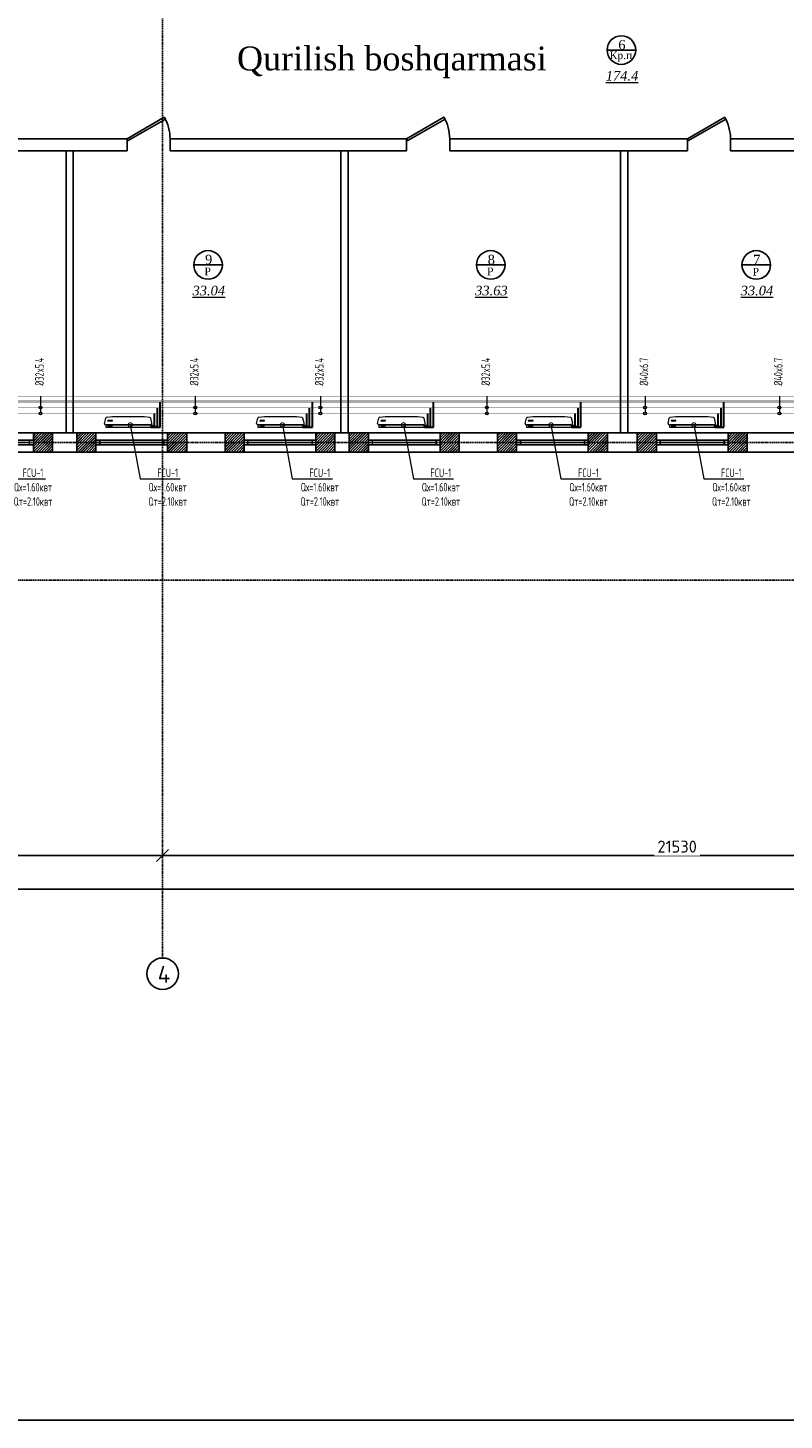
# Model space of a CAD drawing. Header units: inches. Extents: x 8001 to 766003, y -84601 to 563258.
# Tile 82 of 188: x 217530 to 233354, y 406873 to 435988. Entities that reach past the tile are written whole.
import ezdxf
from ezdxf import colors
from ezdxf.entities.mleader import LeaderData, LeaderLine
from ezdxf.math import Vec2, Vec3

# ---------------------------------------------------------------- set-up
doc = ezdxf.new("R2010")
doc.units = ezdxf.units.IN
doc.header["$MEASUREMENT"] = 0
for name, pattern in [('CONTINOUS', [0]), ('Dashed', [19.05, 12.7, -6.35]), ('HIDDEN', [9.525, 6.35, -3.175])]:
    doc.linetypes.add(name, pattern=pattern)
for name, color, linetype, lineweight in [('-N1-B1-', 5, 'Continuous', 50), ('.', 7, 'Continuous', 15), ('SGM-M-100-WW-DRAIN-FLOOR', 3, 'HIDDEN', 30), ('SGM-M-400-TEXT', 140, 'CONTINOUS', 20), ('SGM-M-500-11-HI-TEXT', 11, 'CONTINOUS', 20), ('SGM-M-700-5-HVAC-WS-CWS-FCU', 32, 'CONTINOUS', 30), ('SGM-M-700-6-HVAC-WS-CWR-FCU', 141, 'HIDDEN', 30), ('sloy', 8, 'Continuous', 0), ('ФАНКОЙЛЫ', 250, 'Continuous', 25)]:
    doc.layers.add(name, color=color, linetype=linetype, lineweight=lineweight)
doc.layers.add('PDF_Text', color=7, linetype='Continuous', true_color=0x002eb8)
doc.layers.add('РАЗРЕЗ', color=7, linetype='Continuous')
doc.styles.add('ISOCPEUR_1.00', font='isocpeui.ttf')
doc.styles.add('PDF ISOCPEUR', font='isocpeur.ttf')
doc.styles.add('SGM_MKN', font='romans.shx', dxfattribs={"width": 0.65, "height": 100})
doc.styles.get("Standard").update_dxf_attribs({"font": 'arial.ttf'})
doc.styles.add('Text style', font='isocpeur.ttf', dxfattribs={"height": 250})
doc.styles.add('TIEMS', font='times.ttf')
doc.dimstyles.new('Dim Style', dxfattribs={"dimtxt": 250, "dimasz": 250, "dimexe": 125, "dimexo": 62.5, "dimgap": 62.5, "dimtad": 1, "dimdec": 0, "dimtxsty": 'Text style', "dimblk": 'OBLIQUE', "dimcen": 250, "dimclrd": 256, "dimclre": 256, "dimclrt": 256, "dimadec": 0, "dimazin": 0, "dimtfac": 1, "dimtdec": 0, "dimtmove": 0, "dimatfit": 3, "dimldrblk": 'OBLIQUE', "dimfxl": 1, "dimlwd": -1, "dimlwe": -1, "dimarcsym": 0})

# ---------------------------------------------------------------- blocks, each defined once
blk = doc.blocks.new('*U290')
at = {"color": 5}
for p, q in [((0, 0), (0, -4)), ((-36, 0), (-36, -4))]:
    blk.add_line(p, q, dxfattribs=at)
blk.add_lwpolyline([(0, 0), (-31.2, 18), (-32.1, 16.5), (-0.9, -1.5)], close=True, dxfattribs=at)
blk.add_arc((0, 0), 36, 150, 180, dxfattribs=at)
blk = doc.blocks.new('_Oblique')
at = {"color": 0, "linetype": 'ByBlock', "lineweight": -2}
blk.add_line((-0.5, -0.5), (0.5, 0.5), dxfattribs=at)
blk = doc.blocks.new('*D227')
at = {"transparency": 16777216}
for p, q in [((197618, 177079), (197618, 177142)), ((219148, 177079), (219148, 177142)), ((219148, 177017), (197618, 177017))]:
    blk.add_line(p, q, dxfattribs=at)
at = {"layer": 'Defpoints', "color": 0, "transparency": 16777216}
for p in [(197618, 177017), (197618, 177017), (219148, 177017)]:
    blk.add_point(p, dxfattribs=at)
at = {"transparency": 16777216, "xscale": 250, "yscale": 250, "zscale": 250, "rotation": 180}
blk.add_blockref('_Oblique', (197618, 177017), dxfattribs=at)
at = {"transparency": 16777216, "xscale": 250, "yscale": 250, "zscale": 250}
blk.add_blockref('_Oblique', (219148, 177017), dxfattribs=at)
at = {"transparency": 16777216, "insert": (208383, 177204), "char_height": 250, "attachment_point": 5, "style": 'Text style', "bg_fill": 3, "box_fill_scale": 1.25, "bg_fill_color": 256, "bg_fill_true_color": 13158600, "bg_fill_transparency": 0}
blk.add_mtext('21530', dxfattribs=at)
blk = doc.blocks.new('*D228')
at = {"transparency": 16777216}
for p, q in [((178498, 177079), (178498, 177142)), ((197618, 177079), (197618, 177142)), ((197618, 177017), (178498, 177017))]:
    blk.add_line(p, q, dxfattribs=at)
at = {"layer": 'Defpoints', "color": 0, "transparency": 16777216}
for p in [(178498, 177017), (178498, 177017), (197618, 177017)]:
    blk.add_point(p, dxfattribs=at)
at = {"transparency": 16777216, "xscale": 250, "yscale": 250, "zscale": 250, "rotation": 180}
blk.add_blockref('_Oblique', (178498, 177017), dxfattribs=at)
at = {"transparency": 16777216, "xscale": 250, "yscale": 250, "zscale": 250}
blk.add_blockref('_Oblique', (197618, 177017), dxfattribs=at)
at = {"transparency": 16777216, "insert": (188058, 177204), "char_height": 250, "attachment_point": 5, "style": 'Text style', "bg_fill": 3, "box_fill_scale": 1.25, "bg_fill_color": 256, "bg_fill_true_color": 13158600, "bg_fill_transparency": 0}
blk.add_mtext('19120', dxfattribs=at)
blk = doc.blocks.new('*D230')
at = {"transparency": 16777216}
for p, q in [((250528, 176374), (250528, 176436)), ((176598, 176387), (176598, 176186)), ((176598, 176311), (250528, 176311))]:
    blk.add_line(p, q, dxfattribs=at)
at = {"layer": 'Defpoints', "color": 0, "transparency": 16777216}
for p in [(176598, 176450), (250528, 176311), (250528, 176311)]:
    blk.add_point(p, dxfattribs=at)
at = {"transparency": 16777216, "xscale": 250, "yscale": 250, "zscale": 250, "rotation": 180}
blk.add_blockref('_Oblique', (176598, 176311), dxfattribs=at)
at = {"transparency": 16777216, "xscale": 250, "yscale": 250, "zscale": 250}
blk.add_blockref('_Oblique', (250528, 176311), dxfattribs=at)
at = {"transparency": 16777216, "insert": (213563, 176499), "char_height": 250, "attachment_point": 5, "style": 'Text style', "bg_fill": 3, "box_fill_scale": 1.25, "bg_fill_color": 256, "bg_fill_true_color": 13158600, "bg_fill_transparency": 0}
blk.add_mtext('74330', dxfattribs=at)
blk = doc.blocks.new('wrw')
at = {"layer": '.'}
h = blk.add_hatch(dxfattribs=at)
h.set_pattern_fill('JIS_LC_8', color=32, scale=5)
h.set_pattern_definition([(45, (0, 0), (-27.57716447, 27.57716447), []), (45, (2, 0), (-27.57716447, 27.57716447), [])])
h.paths.add_polyline_path([(-1675824, -1869871), (-1676224, -1869871), (-1676224, -1870071), (-1675824, -1870071), (-1675824, -1870021)])
h.paths.add_polyline_path([(-1675824, -1870071), (-1676224, -1870071), (-1676224, -1870271), (-1675824, -1870271)])
h.paths.add_polyline_path([(-1673924, -1870071), (-1674324, -1870071), (-1674324, -1870121), (-1674324, -1870271), (-1673924, -1870271)])
h.paths.add_polyline_path([(-1673924, -1869871), (-1674324, -1869871), (-1674324, -1870071), (-1673924, -1870071)])
for p, q in [((-1676224, -1870271), (-1676224, -1869871)), ((-1675824, -1870271), (-1675824, -1869871)), ((-1674324, -1870271), (-1674324, -1869871)), ((-1673924, -1870271), (-1673924, -1869871))]:
    blk.add_line(p, q)
at = {"color": 5, "linetype": 'ByBlock', "lineweight": 25, "ltscale": 2}
for points in [[(-1675824, -1870021), (-1675744, -1870021), (-1675744, -1870121), (-1675824, -1870121)], [(-1674404, -1870021), (-1674324, -1870021), (-1674324, -1870121), (-1674404, -1870121)]]:
    blk.add_lwpolyline(points, close=True, dxfattribs=at)
at = {"color": 5}
for points in [[(-1675744, -1870021), (-1674404, -1870021)], [(-1675744, -1870071), (-1674404, -1870071)], [(-1675744, -1870121), (-1674404, -1870121)]]:
    blk.add_lwpolyline(points, dxfattribs=at)
blk = doc.blocks.new('A$C177E1FB8')
at = {"layer": 'sloy'}
for p, q in [((0, 30, -97), (0, 960, -97)), ((0, 960, -97), (55, 960, -97)), ((26, 897, -487), (26, 929, -487)), ((37, 929, -127), (28, 909, -127)), ((28, 909, -127), (34, 909, -127)), ((34, 909, -127), (34, 829, -127)), ((46, 909, -127), (37, 929, -127)), ((37, 829, -127), (37, 879, -127)), ((40, 829, -127), (40, 909, -127)), ((40, 909, -127), (46, 909, -127)), ((55, 960, -97), (55, 30, -97)), ((55, 829, -57), (55, 960, -57)), ((85, 995, -57), (199, 969, -57)), ((145, 929, -327), (136, 909, -327)), ((136, 909, -327), (142, 909, -327)), ((142, 909, -327), (142, 829, -327)), ((154, 909, -327), (145, 929, -327)), ((145, 829, -327), (145, 879, -327)), ((148, 829, -327), (148, 909, -327)), ((148, 909, -327), (154, 909, -327)), ((225, 829, -57), (213, 948, -57)), ((34, 829, -127), (40, 829, -127)), ((55, 161, -57), (55, 829, -57)), ((142, 829, -327), (148, 829, -327)), ((225, 161, -57), (225, 829, -57)), ((55, 30, -97), (0, 30, -97)), ((5, 22, -97), (4, 21, -97)), ((4, 17, -97), (4, 21, -97)), ((5, 24, -97), (5, 24, -97)), ((5, 24, -97), (9, 24, -97)), ((5, 24, -97), (9, 24, -97)), ((5, 24, -97), (5, 23, -97)), ((5, 23, -97), (5, 22, -97)), ((5, 22, -97), (9, 22, -97)), ((10, 22, -97), (5, 22, -97)), ((5, 22, -97), (9, 22, -97)), ((5, 22, -97), (5, 22, -97)), ((5, 22, -97), (5, 22, -97)), ((10, 16, -97), (5, 16, -97)), ((6, 30, -97), (6, 24, -97)), ((9, 30, -97), (9, 24, -97)), ((9, 24, -97), (9, 24, -97)), ((9, 24, -97), (10, 23, -97)), ((9, 22, -97), (9, 22, -97)), ((9, 22, -97), (10, 22, -97)), ((10, 23, -97), (10, 22, -97)), ((10, 22, -97), (10, 21, -97)), ((10, 17, -97), (10, 21, -97)), ((18, 20, -97), (18, 21, -97)), ((26, 21, -97), (18, 21, -97)), ((18, 20, -97), (18, 17, -97)), ((18, 17, -97), (18, 16, -97)), ((19, 24, -97), (20, 24, -97)), ((19, 24, -97), (19, 22, -97)), ((20, 22, -97), (19, 22, -97)), ((19, 21, -97), (25, 21, -97)), ((19, 21, -97), (19, 21, -97)), ((19, 21, -97), (25, 21, -97)), ((20, 24, -97), (25, 24, -97)), ((20, 22, -97), (25, 22, -97)), ((20, 22, -97), (20, 21, -97)), ((20, 14, -97), (20, 15, -97)), ((25, 14, -97), (20, 14, -97)), ((21, 24, -97), (21, 30, -97)), ((24, 24, -97), (24, 30, -97)), ((24, 22, -97), (24, 21, -97)), ((24, 22, -97), (24, 21, -97)), ((25, 24, -97), (25, 24, -97)), ((25, 24, -97), (25, 22, -97)), ((25, 22, -97), (25, 22, -97)), ((25, 21, -97), (25, 21, -97)), ((25, 14, -97), (25, 15, -97)), ((26, 20, -97), (26, 21, -97)), ((26, 20, -97), (26, 17, -97)), ((26, 17, -97), (26, 16, -97)), ((38, 20, -97), (38, 21, -97)), ((46, 21, -97), (38, 21, -97)), ((38, 20, -97), (38, 17, -97)), ((38, 17, -97), (38, 16, -97)), ((39, 24, -97), (40, 24, -97)), ((39, 24, -97), (39, 22, -97)), ((40, 22, -97), (39, 22, -97)), ((39, 21, -97), (45, 21, -97)), ((39, 21, -97), (39, 21, -97)), ((39, 21, -97), (45, 21, -97)), ((40, 24, -97), (45, 24, -97)), ((40, 22, -97), (45, 22, -97)), ((40, 22, -97), (40, 21, -97)), ((40, 14, -97), (40, 15, -97)), ((45, 14, -97), (40, 14, -97)), ((41, 24, -97), (41, 30, -97)), ((44, 24, -97), (44, 30, -97)), ((44, 22, -97), (44, 21, -97)), ((44, 22, -97), (44, 21, -97)), ((45, 24, -97), (45, 24, -97)), ((45, 24, -97), (45, 22, -97)), ((45, 22, -97), (45, 22, -97)), ((45, 21, -97), (45, 21, -97)), ((45, 14, -97), (45, 15, -97)), ((46, 20, -97), (46, 21, -97)), ((46, 20, -97), (46, 17, -97)), ((46, 17, -97), (46, 16, -97)), ((55, 30, -57), (55, 161, -57)), ((90, 0, -57), (195, 24, -57)), ((213, 42, -57), (225, 161, -57))]:
    blk.add_line(p, q, dxfattribs=at)
for centre, radius, start, end in [((3, 16, -97), 2.03, 356.7744, 31.9602), ((12, 16, -97), 2.03, 148.0398, 183.2256), ((16, 14, -97), 3.39, 15.4472, 50.0272), ((20, 22, -97), 0.204, 0, 90), ((20, 21, -97), 0.204, 270, 0), ((25, 22, -97), 0.204, 90, 180), ((25, 21, -97), 0.204, 180, 270), ((28, 14, -97), 3.39, 129.9728, 164.5528), ((36, 14, -97), 3.39, 15.4472, 50.0272), ((40, 22, -97), 0.204, 0, 90), ((40, 21, -97), 0.204, 270, 0), ((45, 22, -97), 0.204, 90, 180), ((45, 21, -97), 0.204, 180, 270), ((48, 14, -97), 3.39, 129.9728, 164.5528)]:
    blk.add_arc(centre, radius, start, end, dxfattribs=at)
for centre, major_axis, end_param in [((85, 965, -57), (0, 30), 1.745329), ((184, 943, -57), (29.5, 5.2), 0.872665), ((85, 30, -57), (-30, 0), 1.745329), ((185, 52, -57), (10.3, -28.2), 0.872665)]:
    blk.add_ellipse(centre, major_axis=major_axis, ratio=1, start_param=0, end_param=end_param, dxfattribs=at)
blk = doc.blocks.new('_DotSmall')
at = {"color": 0, "linetype": 'ByBlock', "const_width": 0.5}
blk.add_lwpolyline([(-0.0625, 0, 1), (0.0625, 0, 1)], format="xyb", close=True, dxfattribs=at)
blk = doc.blocks.new('_None')
blk = doc.blocks.new('sjjg')
at = {"color": 1, "linetype": 'Dashed', "ltscale": 2}
for p, q in [((197617.8, 220925.7), (197617.8, 174874.9)), ((219347.8, 185655.7), (170054.2, 185655.7)), ((248647.8, 182775.7), (170054.2, 182775.7))]:
    blk.add_line(p, q, dxfattribs=at)
for p, q in [((196873.6, 192005.7), (191523.6, 192005.7)), ((196873.6, 191755.7), (196873.6, 192005.7)), ((202723.6, 192005.7), (197773.6, 192005.7)), ((197773.6, 191755.7), (197773.6, 192005.7)), ((202723.6, 191755.7), (202723.6, 192005.7)), ((208597.8, 192005.7), (203623.6, 192005.7)), ((203623.6, 191755.7), (203623.6, 192005.7)), ((208597.8, 191755.7), (208597.8, 192005.7)), ((213347.8, 192005.7), (209497.8, 192005.7)), ((209497.8, 191755.7), (209497.8, 192005.7)), ((196873.6, 191755.7), (191523.6, 191755.7)), ((195597.8, 191755.7), (195597.8, 185855.7)), ((195747.8, 191755.7), (195747.8, 185855.7)), ((202723.6, 191755.7), (197773.6, 191755.7)), ((201347.8, 191755.7), (201347.8, 185855.7)), ((201497.8, 191755.7), (201497.8, 185855.7)), ((208597.8, 191755.7), (203623.6, 191755.7)), ((207197.8, 191755.7), (207197.8, 185855.7)), ((207347.8, 191755.7), (207347.8, 185855.7)), ((212947.8, 191755.7), (209497.8, 191755.7)), ((218947.8, 185855.7), (176799.4, 185855.7)), ((195313.6, 185455.7), (195313.6, 185855.7)), ((195823.6, 185455.7), (195823.6, 185855.7)), ((198123.6, 185455.7), (198123.6, 185855.7)), ((198923.6, 185455.7), (198923.6, 185855.7)), ((201223.6, 185455.7), (201223.6, 185855.7)), ((201523.6, 185455.7), (201523.6, 185855.7)), ((203823.6, 185455.7), (203823.6, 185855.7)), ((204623.6, 185455.7), (204623.6, 185855.7)), ((206923.6, 185455.7), (206923.6, 185855.7)), ((207547.8, 185455.7), (207547.8, 185855.7)), ((209847.8, 185455.7), (209847.8, 185855.7)), ((219347.8, 185455.7), (176399.4, 185455.7))]:
    blk.add_line(p, q)
blk.add_circle((197617.8, 174544.9), 330)
at = {"layer": 'РАЗРЕЗ', "linetype": 'ByBlock', "lineweight": 25, "ltscale": 2}
for points in [[(206917.2, 193860.6), (207515.1, 193860.6)], [(198270.2, 189368.4), (198868.1, 189368.4)], [(204183.8, 189368.4), (204781.7, 189368.4)], [(209739, 189368.4), (210337, 189368.4)]]:
    blk.add_lwpolyline(points, dxfattribs=at)
for points in [[(193013.6, 185855.7), (195313.6, 185855.7), (195313.6, 185455.7), (193013.6, 185455.7)], [(195823.6, 185855.7), (198123.6, 185855.7), (198123.6, 185455.7), (195823.6, 185455.7)], [(198923.6, 185855.7), (201223.6, 185855.7), (201223.6, 185455.7), (198923.6, 185455.7)], [(201523.6, 185855.7), (203823.6, 185855.7), (203823.6, 185455.7), (201523.6, 185455.7)], [(204623.6, 185855.7), (206923.6, 185855.7), (206923.6, 185455.7), (204623.6, 185455.7)], [(207547.8, 185855.7), (209847.8, 185855.7), (209847.8, 185455.7), (207547.8, 185455.7)]]:
    blk.add_lwpolyline(points, close=True, dxfattribs=at)
for centre in [(207216.2, 193860.6), (198569.2, 189368.4), (204482.7, 189368.4), (210038, 189368.4)]:
    blk.add_circle(centre, 299, dxfattribs=at)
at = {"color": 5, "xscale": -25, "yscale": 25, "zscale": 25}
for p in [(196873.6, 192005.7), (202723.6, 192005.7), (208597.8, 192005.7)]:
    blk.add_blockref('*U290', p, dxfattribs=at)
at = {"layer": 'РАЗРЕЗ', "linetype": 'ByBlock', "lineweight": 25}
for p in [(1869237.2, 2055726.6), (1872047.2, 2055726.6), (1875147.2, 2055726.6), (1877747.2, 2055726.6), (1880847.2, 2055726.6), (1883771.4, 2055726.6)]:
    blk.add_blockref('wrw', p, dxfattribs=at)
at = {"lineweight": 0, "ltscale": 100, "attachment_point": 5, "style": 'TIEMS'}
for s, insert, char_height, width in [('\\A1;6', (207227.6, 193971.5), 200, 250.18), ('\\A1;Кр.п', (207207.2, 193725.2), 160, 925.177), ('\\A1;9', (198580.6, 189479.4), 200, 250.18), ('\\A1;8', (204494.2, 189479.4), 200, 250.18), ('\\A1;7', (210049.4, 189479.4), 200, 250.18), ('\\A1;Р', (198560.3, 189233.1), 160, 925.177), ('\\A1;Р', (204473.8, 189233.1), 160, 925.177), ('\\A1;Р', (210029, 189226.8), 160, 925.177)]:
    blk.add_mtext(s, dxfattribs=dict(at, insert=insert, char_height=char_height, width=width))
at = {"color": 1, "insert": (202414.6, 193604), "char_height": 500, "width": 10196.265, "attachment_point": 5}
blk.add_mtext('{\\fTimes New Roman|b0|i0|c0|p18;Qurilish boshqarmasi}', dxfattribs=at)
at = {"lineweight": 0, "ltscale": 100, "char_height": 200, "attachment_point": 5, "style": 'TIEMS'}
for s, insert in [('\\A1;{\\fTimes New Roman|b0|i1|c204|p18;\\L174.4}', (207230.4, 193321.8)), ('\\A1;{\\fTimes New Roman|b0|i1|c204|p18;\\L33.04}', (198583.5, 188829.7)), ('\\A1;{\\fTimes New Roman|b0|i1|c204|p18;\\L33.63}', (204497, 188829.7)), ('\\A1;{\\fTimes New Roman|b0|i1|c204|p18;\\L33.04}', (210052.3, 188829.7))]:
    blk.add_mtext(s, dxfattribs=dict(at, insert=insert))
at = {"layer": 'PDF_Text', "color": 0, "style": 'PDF ISOCPEUR'}
blk.add_text('4', height=351.7, dxfattribs=at).set_placement((197513.9, 174357.7))
dim = blk.add_linear_dim(base=(197617.8, 177016.5), p1=(219147.8, 177016.5), p2=(197617.8, 177016.5), dimstyle='Dim Style', override={"dimtfill": 1, "dimarcsym": 1})
dim.commit()
dim.dimension.update_dxf_attribs({"geometry": '*D227', "text_midpoint": (208382.8, 177204)})
dim = blk.add_linear_dim(base=(250527.8, 176311.2), p1=(176597.8, 176450), p2=(250527.8, 176311.2), text='74330', dimstyle='Dim Style', override={"dimtfill": 1, "dimarcsym": 1})
dim.commit()
dim.dimension.update_dxf_attribs({"geometry": '*D230', "text_midpoint": (213562.8, 176498.7)})
dim = blk.add_linear_dim(base=(178497.8, 177016.5), p1=(197617.8, 177016.5), p2=(178497.8, 177016.5), dimstyle='Dim Style', override={"dimtfill": 1, "dimarcsym": 1})
dim.commit()
dim.dimension.update_dxf_attribs({"geometry": '*D228', "text_midpoint": (188057.8, 177204)})

msp = doc.modelspace()

# ---------------------------------------------------------------- linework, layer by layer
msp.add_lwpolyline([(191105.77, 475272.808), (288605.77, 475272.808), (288605.77, 406872.808), (191105.77, 406872.808)], close=True)

# ---------------------------------------------------------------- next in the draw order: block references
msp.add_blockref('sjjg', (22732.416, 241661.909))

# ---------------------------------------------------------------- next in the draw order: leaders
at = {"layer": '-N1-B1-', "color": 0}
ml = msp.add_multileader_mtext('Standard', dxfattribs=at)
ml.set_content('{\\C0;Выпуск К1-4 \\P∅110 L=5000}', color=(0, 0, 0), style='ISOCPEUR_1.00')
ml.set_leader_properties(color=256, linetype='ByLayer', lineweight=15)
ml.set_arrow_properties(name='NONE')
ml.build(insert=Vec2(0, 0))
ml.multileader.update_dxf_attribs({"text_left_attachment_type": 6, "text_right_attachment_type": 6, "dogleg_length": 0.125, "arrow_head_size": 160000, "scale": 200})
ctx = ml.context
ctx.base_point, ctx.scale, ctx.char_height, ctx.arrow_head_size, ctx.landing_gap_size, ctx.plane_origin = Vec3(467167.812, 411364.577), 200, 250, 160000, 0, Vec3(479100.486, 414740.301)
ctx.left_attachment, ctx.right_attachment, ctx.text_align_type = 6, 6, 1
notes = []
notes.append((ctx, [(1, (1, 1, 0), (467142.786, 411364.577), (1, 0), 25.026, [(2, [(467357.688, 409215.81)], 0, [])])]))
ctx.mtext.insert, ctx.mtext.rotation, ctx.mtext.width, ctx.mtext.alignment, ctx.mtext.flow_direction = Vec3(468163.835, 411664.577), 6.283185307, 2397.18407, 2, 5
ctx.mtext.has_bg_fill, ctx.mtext.bg_color, ctx.mtext.bg_scale_factor, ctx.mtext.bg_transparency, ctx.mtext.use_window_bg_color = 1, -1073741824, 1, 0, 1
for ctx, leaders in notes:
    for number, flags, end, landing, length, lines in leaders:
        leader = LeaderData()
        leader.index, (leader.has_last_leader_line, leader.has_dogleg_vector, leader.attachment_direction) = number, flags
        leader.last_leader_point, leader.dogleg_vector, leader.dogleg_length = Vec3(end), Vec3(landing), length
        for number, points, colour, breaks in lines:
            line = LeaderLine()
            line.index, line.vertices, line.color, line.breaks = number, Vec3.list(points), colors.encode_raw_color(colour), breaks
            leader.lines.append(line)
        ctx.leaders.append(leader)

# ---------------------------------------------------------------- next in the draw order: linework, layer by layer
at = {"color": 4, "const_width": 10}
for points in [[(199842.275, 431573.581), (199842.275, 435986.108), (205934.058, 435986.108), (205934.058, 428286.833), (245470.955, 428286.833), (245470.955, 460584.218), (248255.435, 460584.218), (248255.435, 470310.638)], [(208049.991, 427924.453), (235594.9, 427924.453)]]:
    msp.add_lwpolyline(points, dxfattribs=at)
at = {"color": 25, "const_width": 10}
for points in [[(199942.275, 430273.581), (199942.275, 435910.993), (205837.67, 435910.993), (205837.67, 428202.413), (245603.273, 428202.413), (245603.273, 460474.692), (248414.2, 460474.692), (248414.2, 470263.043)], [(208109.991, 428043.172), (235480.384, 428043.172)]]:
    msp.add_lwpolyline(points, dxfattribs=at)
at = {"color": 3, "const_width": 10}
msp.add_lwpolyline([(208169.991, 428164.453), (235540.384, 428164.453)], dxfattribs=at)
at = {"layer": 'SGM-M-100-WW-DRAIN-FLOOR', "linetype": 'ByBlock', "ltscale": 500}
for p, q in [((220301.008, 427635.323), (220301.008, 428164.453)), ((223484.339, 427635.323), (223484.339, 428164.453)), ((226016.941, 427635.323), (226016.941, 428164.453)), ((229102.874, 427635.323), (229102.874, 428164.453)), ((232093.051, 427635.323), (232093.051, 428164.453)), ((220111.547, 427635.323), (220301.008, 427635.323)), ((223294.878, 427635.323), (223484.339, 427635.323)), ((225827.481, 427635.323), (226016.941, 427635.323)), ((228913.414, 427635.323), (229102.874, 427635.323)), ((231903.59, 427635.323), (232093.051, 427635.323))]:
    msp.add_line(p, q, dxfattribs=at)
at = {"layer": 'SGM-M-500-11-HI-TEXT', "color": 5, "ltscale": 30}
for p, q in [((217795.534, 428280.767), (217795.534, 427924.453)), ((221034.333, 428280.767), (221034.333, 427924.453)), ((223650.956, 428280.767), (223650.956, 427924.453)), ((227133, 428280.767), (227133, 427924.453)), ((230443.31, 428280.767), (230443.31, 427924.453)), ((233253.275, 428280.767), (233253.275, 427924.453))]:
    msp.add_line(p, q, dxfattribs=at)
for centre in [(217795.534, 428048.855), (221034.333, 428048.855), (223650.956, 428048.855), (227133, 428048.855), (230443.31, 428048.855), (233253.275, 428048.855), (217795.534, 427924.453), (221034.333, 427924.453), (223650.956, 427924.453), (227133, 427924.453), (230443.31, 427924.453), (233253.275, 427924.453)]:
    msp.add_circle(centre, 30, dxfattribs=at)
at = {"layer": 'SGM-M-700-5-HVAC-WS-CWS-FCU', "ltscale": 500}
for p, q in [((220241.008, 427650.328), (220241.008, 428043.172)), ((223424.339, 427650.328), (223424.339, 428043.172)), ((225956.941, 427650.328), (225956.941, 428043.172)), ((229042.874, 427650.328), (229042.874, 428043.172)), ((232033.051, 427650.328), (232033.051, 428043.172)), ((220113.335, 427650.328), (220241.008, 427650.328)), ((223296.666, 427650.328), (223424.339, 427650.328)), ((225829.269, 427650.328), (225956.941, 427650.328)), ((228915.201, 427650.328), (229042.874, 427650.328)), ((231905.378, 427650.328), (232033.051, 427650.328))]:
    msp.add_line(p, q, dxfattribs=at)
at = {"layer": 'SGM-M-700-6-HVAC-WS-CWR-FCU', "ltscale": 500}
for p, q in [((220181.008, 427670.332), (220181.008, 427924.453)), ((223364.339, 427670.332), (223364.339, 427924.453)), ((225896.941, 427670.332), (225896.941, 427924.453)), ((228982.874, 427670.332), (228982.874, 427924.453)), ((231973.051, 427670.332), (231973.051, 427924.453)), ((220113.335, 427670.332), (220181.008, 427670.332)), ((223296.666, 427670.332), (223364.339, 427670.332)), ((225829.269, 427670.332), (225896.941, 427670.332)), ((228915.201, 427670.332), (228982.874, 427670.332)), ((231905.378, 427670.332), (231973.051, 427670.332))]:
    msp.add_line(p, q, dxfattribs=at)

# ---------------------------------------------------------------- next in the draw order: block references
at = {"layer": 'ФАНКОЙЛЫ', "color": 3, "rotation": 90.00000000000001}
for p in [(220127.783, 427628.176, 96.62), (223311.113, 427628.176, 96.62), (225843.716, 427628.176, 96.62), (228929.649, 427628.176, 96.62), (231919.826, 427628.176, 96.62)]:
    msp.add_blockref('A$C177E1FB8', p, dxfattribs=at)

# ---------------------------------------------------------------- next in the draw order: texts
at = {"layer": 'SGM-M-500-11-HI-TEXT', "color": 5, "ltscale": 30, "style": 'SGM_MKN', "width": 0.65}
for s, p in [('%%C32x5.4', (217862.625, 428502.121)), ('%%C32x5.4', (221101.424, 428502.121)), ('%%C32x5.4', (223718.047, 428502.121)), ('%%C32x5.4', (227200.091, 428502.121)), ('%%C40x6.7', (230510.401, 428502.121)), ('%%C40x6.7', (233320.366, 428502.121))]:
    msp.add_text(s, height=180, rotation=90, dxfattribs=at).set_placement(p)

# ---------------------------------------------------------------- next in the draw order: leaders
at = {"layer": '-N1-B1-', "color": 0}
ml = msp.add_multileader_mtext('Standard', dxfattribs=at)
ml.set_content('{\\C0;Латок}', color=(0, 0, 0), style='ISOCPEUR_1.00')
ml.set_leader_properties(color=256, linetype='ByLayer', lineweight=15)
ml.set_arrow_properties(name='NONE')
ml.build(insert=Vec2(0, 0))
ml.multileader.update_dxf_attribs({"text_left_attachment_type": 6, "text_right_attachment_type": 6, "dogleg_length": 0.125, "arrow_head_size": 160000, "scale": 200})
ctx = ml.context
ctx.base_point, ctx.scale, ctx.char_height, ctx.arrow_head_size, ctx.landing_gap_size, ctx.plane_origin = Vec3(467038.636, 406955.22), 200, 250, 160000, 0, Vec3(480784.864, 413924.633)
ctx.left_attachment, ctx.right_attachment, ctx.text_align_type = 6, 6, 1
notes = []
notes.append((ctx, [(0, (1, 1, 0), (468060.631, 406955.22), (-1, 0), 25.026, [(2, [(469297.993, 409091.711)], 0, [])])]))
ctx.mtext.insert, ctx.mtext.rotation, ctx.mtext.width, ctx.mtext.alignment, ctx.mtext.flow_direction = Vec3(467537.121, 407255.22), 6.283185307, 2397.18407, 2, 5
ctx.mtext.has_bg_fill, ctx.mtext.bg_color, ctx.mtext.bg_scale_factor, ctx.mtext.bg_transparency, ctx.mtext.use_window_bg_color = 1, -1073741824, 1, 0, 1
at = {"layer": 'SGM-M-400-TEXT', "color": 18, "ltscale": 30, "true_color": 0x000000}
ml = msp.add_multileader_mtext('Standard', dxfattribs=at)
ml.set_content('\\A1;{\\C256;\\c0;FCU-1\\PQх=1.60квт\\PQт=2.10квт}', color=5, style='SGM_MKN')
ml.set_leader_properties(lineweight=18)
ml.set_arrow_properties(name='DOTSMALL')
ml.build(insert=Vec2(0, 0))
ml.multileader.update_dxf_attribs({"text_left_attachment_type": 6, "text_right_attachment_type": 6, "dogleg_length": 0, "arrow_head_size": 180})
ctx = ml.context
ctx.base_point, ctx.char_height, ctx.arrow_head_size, ctx.plane_origin = Vec3(217061.868, 426556.641), 180, 180, Vec3(323859.706, 569597.03)
ctx.left_attachment, ctx.right_attachment, ctx.text_align_type = 6, 6, 1
notes.append((ctx, [(0, (1, 1, 0), (217061.868, 426556.641), (1, 0), 0, [(0, [(216855.261, 427683.178)], 0, [])])]))
ctx.mtext.insert, ctx.mtext.width, ctx.mtext.defined_height, ctx.mtext.alignment, ctx.mtext.flow_direction = Vec3(217637.726, 426772.641), 830.20237, 239.92, 2, 5
ml = msp.add_multileader_mtext('Standard', dxfattribs=at)
ml.set_content('\\A1;{\\C256;\\c0;FCU-1\\PQх=1.60квт\\PQт=2.10квт}', color=5, style='SGM_MKN')
ml.set_leader_properties(lineweight=18)
ml.set_arrow_properties(name='DOTSMALL')
ml.build(insert=Vec2(0, 0))
ml.multileader.update_dxf_attribs({"text_left_attachment_type": 6, "text_right_attachment_type": 6, "dogleg_length": 0, "arrow_head_size": 180})
ctx = ml.context
ctx.base_point, ctx.char_height, ctx.arrow_head_size, ctx.plane_origin = Vec3(219880.038, 426556.641), 180, 180, Vec3(326677.876, 569597.03)
ctx.left_attachment, ctx.right_attachment, ctx.text_align_type = 6, 6, 1
notes.append((ctx, [(0, (1, 1, 0), (219880.038, 426556.641), (1, 0), 0, [(0, [(219673.431, 427683.178)], 0, [])])]))
ctx.mtext.insert, ctx.mtext.width, ctx.mtext.defined_height, ctx.mtext.alignment, ctx.mtext.flow_direction = Vec3(220455.895, 426772.641), 830.20237, 239.92, 2, 5
ml = msp.add_multileader_mtext('Standard', dxfattribs=at)
ml.set_content('\\A1;{\\C256;\\c0;FCU-1\\PQх=1.60квт\\PQт=2.10квт}', color=5, style='SGM_MKN')
ml.set_leader_properties(lineweight=18)
ml.set_arrow_properties(name='DOTSMALL')
ml.build(insert=Vec2(0, 0))
ml.multileader.update_dxf_attribs({"text_left_attachment_type": 6, "text_right_attachment_type": 6, "dogleg_length": 0, "arrow_head_size": 180})
ctx = ml.context
ctx.base_point, ctx.char_height, ctx.arrow_head_size, ctx.plane_origin = Vec3(223063.368, 426556.641), 180, 180, Vec3(329861.206, 569597.03)
ctx.left_attachment, ctx.right_attachment, ctx.text_align_type = 6, 6, 1
notes.append((ctx, [(0, (1, 1, 0), (223063.368, 426556.641), (1, 0), 0, [(0, [(222856.762, 427683.178)], 0, [])])]))
ctx.mtext.insert, ctx.mtext.width, ctx.mtext.defined_height, ctx.mtext.alignment, ctx.mtext.flow_direction = Vec3(223639.226, 426772.641), 830.20237, 239.92, 2, 5
ml = msp.add_multileader_mtext('Standard', dxfattribs=at)
ml.set_content('\\A1;\\pxt0;{\\C256;\\c0;FCU-1\\PQх=1.60квт\\PQт=2.10квт}', color=5, style='SGM_MKN')
ml.set_leader_properties(lineweight=18)
ml.set_arrow_properties(name='DOTSMALL')
ml.build(insert=Vec2(0, 0))
ml.multileader.update_dxf_attribs({"text_left_attachment_type": 6, "text_right_attachment_type": 6, "dogleg_length": 0, "arrow_head_size": 180})
ctx = ml.context
ctx.base_point, ctx.char_height, ctx.arrow_head_size, ctx.plane_origin = Vec3(225595.971, 426556.641), 180, 180, Vec3(332393.809, 569597.03)
ctx.left_attachment, ctx.right_attachment, ctx.text_align_type = 6, 6, 1
notes.append((ctx, [(0, (1, 1, 0), (225595.971, 426556.641), (1, 0), 0, [(0, [(225389.364, 427683.178)], 0, [])])]))
ctx.mtext.insert, ctx.mtext.width, ctx.mtext.defined_height, ctx.mtext.alignment, ctx.mtext.flow_direction = Vec3(226171.828, 426772.641), 830.20237, 239.92, 2, 5
ml = msp.add_multileader_mtext('Standard', dxfattribs=at)
ml.set_content('\\A1;{\\C256;\\c0;FCU-1\\PQх=1.60квт\\PQт=2.10квт}', color=5, style='SGM_MKN')
ml.set_leader_properties(lineweight=18)
ml.set_arrow_properties(name='DOTSMALL')
ml.build(insert=Vec2(0, 0))
ml.multileader.update_dxf_attribs({"text_left_attachment_type": 6, "text_right_attachment_type": 6, "dogleg_length": 0, "arrow_head_size": 180})
ctx = ml.context
ctx.base_point, ctx.char_height, ctx.arrow_head_size, ctx.plane_origin = Vec3(228681.904, 426556.641), 180, 180, Vec3(335479.742, 569597.03)
ctx.left_attachment, ctx.right_attachment, ctx.text_align_type = 6, 6, 1
notes.append((ctx, [(0, (1, 1, 0), (228681.904, 426556.641), (1, 0), 0, [(0, [(228475.297, 427683.178)], 0, [])])]))
ctx.mtext.insert, ctx.mtext.width, ctx.mtext.defined_height, ctx.mtext.alignment, ctx.mtext.flow_direction = Vec3(229257.761, 426772.641), 830.20237, 239.92, 2, 5
ml = msp.add_multileader_mtext('Standard', dxfattribs=at)
ml.set_content('\\A1;{\\C256;\\c0;FCU-1\\PQх=1.60квт\\PQт=2.10квт}', color=5, style='SGM_MKN')
ml.set_leader_properties(lineweight=18)
ml.set_arrow_properties(name='DOTSMALL')
ml.build(insert=Vec2(0, 0))
ml.multileader.update_dxf_attribs({"text_left_attachment_type": 6, "text_right_attachment_type": 6, "dogleg_length": 0, "arrow_head_size": 180})
ctx = ml.context
ctx.base_point, ctx.char_height, ctx.arrow_head_size, ctx.plane_origin = Vec3(231672.081, 426556.641), 180, 180, Vec3(338469.919, 569597.03)
ctx.left_attachment, ctx.right_attachment, ctx.text_align_type = 6, 6, 1
notes.append((ctx, [(0, (1, 1, 0), (231672.081, 426556.641), (1, 0), 0, [(0, [(231465.474, 427683.178)], 0, [])])]))
ctx.mtext.insert, ctx.mtext.width, ctx.mtext.defined_height, ctx.mtext.alignment, ctx.mtext.flow_direction = Vec3(232247.938, 426772.641), 830.20237, 239.92, 2, 5
for ctx, leaders in notes:
    for number, flags, end, landing, length, lines in leaders:
        leader = LeaderData()
        leader.index, (leader.has_last_leader_line, leader.has_dogleg_vector, leader.attachment_direction) = number, flags
        leader.last_leader_point, leader.dogleg_vector, leader.dogleg_length = Vec3(end), Vec3(landing), length
        for number, points, colour, breaks in lines:
            line = LeaderLine()
            line.index, line.vertices, line.color, line.breaks = number, Vec3.list(points), colors.encode_raw_color(colour), breaks
            leader.lines.append(line)
        ctx.leaders.append(leader)

doc.saveas('drawing.dxf')
